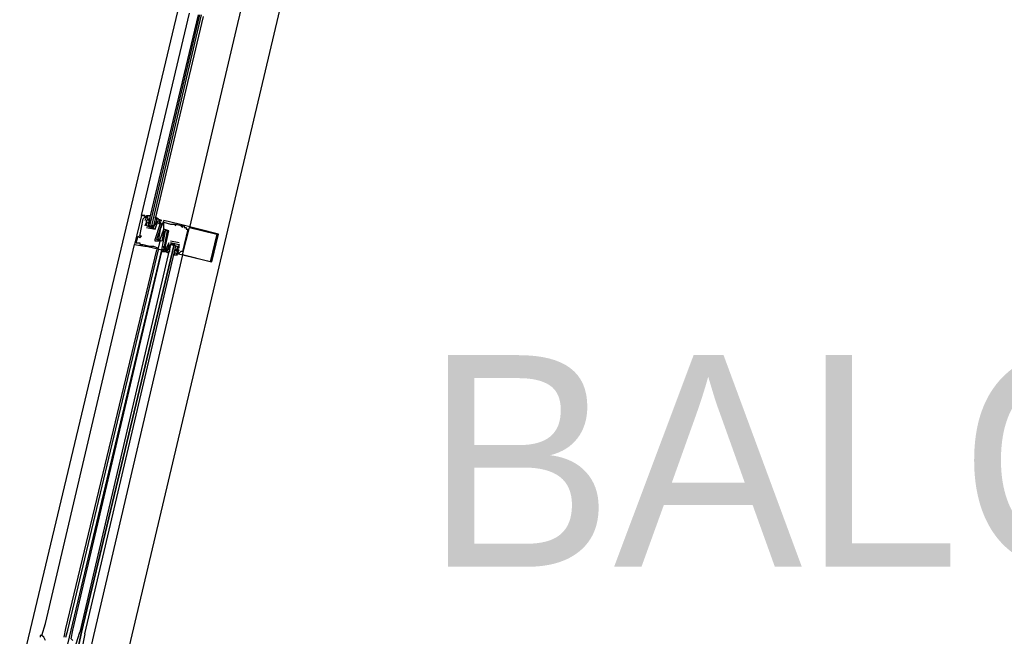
# Model space of a CAD drawing. Header units: feet. Extents: x -79 to 198, y -22 to 181.
# Tile 208 of 256: x 119 to 127, y 84 to 89. Entities that reach past the tile are written whole.
import ezdxf
from ezdxf.enums import TextEntityAlignment as Align

# ---------------------------------------------------------------- set-up
doc = ezdxf.new("R2010")
doc.units = ezdxf.units.FT
doc.layers.add('A-LINEA', color=7, linetype='CONTINUOUS')
doc.layers.add('A-TEXTO-PDF', color=3, linetype='CONTINUOUS')

msp = doc.modelspace()

# ---------------------------------------------------------------- linework, layer by layer
at = {"layer": 'A-LINEA'}
for p, q in [((120.92, 90.8044), (119.2667, 83.8711)), ((121.6667, 90.6311), (120.0267, 83.6978)), ((120.2667, 87.4178), (120.2133, 87.4311)), ((120.2133, 87.4311), (120.2133, 87.4311)), ((120.2267, 87.4044), (120.2267, 87.4044)), ((120.24, 87.4178), (120.24, 87.4178)), ((120.24, 87.3911), (120.24, 87.3911)), ((120.2533, 87.3778), (120.24, 87.3511)), ((120.2533, 87.4178), (120.2533, 87.4178)), ((120.2533, 87.3911), (120.2533, 87.3911)), ((120.2533, 87.3911), (120.2533, 87.3911)), ((120.2533, 87.3911), (120.2533, 87.3911)), ((120.2533, 87.3778), (120.2533, 87.3778)), ((120.2533, 87.3778), (120.2533, 87.3778)), ((120.2665, 87.368), (120.2655, 87.3798)), ((120.2667, 87.4178), (120.2667, 87.4178)), ((120.2667, 87.4044), (120.2667, 87.4044)), ((120.2667, 87.4044), (120.2667, 87.3911)), ((120.2667, 87.3911), (120.2667, 87.3911)), ((120.2667, 87.3778), (120.2667, 87.3778)), ((120.2791, 87.3622), (120.2786, 87.3825)), ((120.2799, 87.3813), (120.2788, 87.3932)), ((120.2792, 87.3893), (120.279, 87.4076)), ((120.3067, 87.3644), (120.3067, 87.3644)), ((120.32, 87.3911), (120.32, 87.3911)), ((120.32, 87.3778), (120.32, 87.3911)), ((120.32, 87.3778), (120.32, 87.3778)), ((120.3314, 87.375), (120.3217, 87.357)), ((120.3285, 87.38), (120.3223, 87.3699)), ((120.3285, 87.3667), (120.3223, 87.3565)), ((120.3333, 87.4044), (120.3333, 87.4044)), ((120.3333, 87.3778), (120.3333, 87.3778)), ((120.3333, 87.3644), (120.3333, 87.3644)), ((120.3333, 87.3644), (120.3333, 87.3644)), ((120.3436, 87.387), (120.3352, 87.3708)), ((120.3467, 87.3911), (120.3467, 87.3911)), ((120.3467, 87.3644), (120.3467, 87.3644)), ((120.36, 87.3911), (120.36, 87.3911)), ((120.36, 87.3911), (120.36, 87.3911)), ((120.36, 87.3778), (120.36, 87.3778)), ((120.36, 87.3644), (120.36, 87.3644)), ((120.36, 87.3644), (120.36, 87.3644)), ((120.3733, 87.3911), (120.3733, 87.3911)), ((120.3733, 87.3644), (120.3733, 87.3644)), ((120.3867, 87.3911), (120.3867, 87.3911)), ((120.3867, 87.3778), (120.3867, 87.3778)), ((120.44, 87.3644), (120.44, 87.3644)), ((120.4533, 87.3644), (120.4533, 87.3644)), ((120.4667, 87.3644), (120.4667, 87.3644)), ((120.48, 87.3644), (120.48, 87.3644)), ((120.5067, 87.3644), (120.5067, 87.3644)), ((120.24, 87.3511), (120.24, 87.3511)), ((120.2533, 87.3511), (120.2533, 87.3511)), ((120.2533, 87.3511), (120.2533, 87.3511)), ((120.2533, 87.3378), (120.32, 87.3244)), ((120.2533, 87.3378), (120.2533, 87.3378)), ((120.3067, 87.3378), (120.2667, 87.3511)), ((120.28, 87.3511), (120.2933, 87.3511)), ((120.3067, 87.3511), (120.3067, 87.3511)), ((120.32, 87.3378), (120.32, 87.3378)), ((120.32, 87.3378), (120.32, 87.3378)), ((120.32, 87.3244), (120.32, 87.3244)), ((120.32, 87.3244), (120.32, 87.3244)), ((120.36, 87.3244), (120.36, 87.3244)), ((120.3867, 87.3244), (120.3867, 87.3244)), ((120.3867, 87.3244), (120.3867, 87.3244)), ((120.3867, 87.3111), (120.3867, 87.3111)), ((120.4, 87.3111), (120.4, 87.3111)), ((120.4133, 87.3111), (120.4133, 87.3111)), ((120.4267, 87.3111), (120.4267, 87.3111)), ((120.48, 87.3511), (120.48, 87.3511)), ((120.52, 87.3511), (120.52, 87.3511)), ((120.5333, 87.3511), (120.5333, 87.3511)), ((120.5333, 87.3511), (120.5333, 87.3511)), ((120.5333, 87.3378), (120.5333, 87.3378)), ((120.5467, 87.3511), (120.5467, 87.3511)), ((120.5467, 87.3378), (120.5467, 87.3378)), ((120.56, 87.3378), (120.56, 87.3378)), ((120.56, 87.3244), (120.56, 87.3244)), ((120.5733, 87.3244), (120.5733, 87.3244)), ((120.5867, 87.3378), (120.5867, 87.3378)), ((120.1733, 87.2178), (120.1733, 87.2178)), ((120.1867, 87.2711), (120.1867, 87.2711)), ((120.2, 87.2711), (120.2, 87.2711)), ((120.2, 87.2578), (120.2, 87.2578)), ((120.2, 87.2178), (120.2, 87.2178)), ((120.2133, 87.2711), (120.2133, 87.2711)), ((120.32, 87.2444), (120.32, 87.2444)), ((120.32, 87.2311), (120.32, 87.2311)), ((120.3333, 87.2444), (120.3333, 87.2444)), ((120.3467, 87.2444), (120.3467, 87.2444)), ((120.36, 87.2444), (120.36, 87.2444)), ((120.36, 87.2311), (120.36, 87.2311)), ((120.3733, 87.2311), (120.3733, 87.2311)), ((120.4267, 87.2178), (120.4267, 87.2178)), ((120.4267, 87.2178), (120.4267, 87.2178)), ((120.5067, 87.2178), (120.44, 87.2311)), ((120.44, 87.2311), (120.44, 87.2311)), ((120.44, 87.2178), (120.44, 87.2178)), ((120.44, 87.2178), (120.44, 87.2178)), ((120.4933, 87.2044), (120.44, 87.2178)), ((120.5067, 87.2178), (120.5067, 87.2178)), ((120.8, 87.2844), (120.8, 87.2844)), ((120.8133, 87.2844), (120.8133, 87.2844)), ((119.4667, 84.2578), (120.16, 87.2044)), ((119.6267, 84.2178), (120.3333, 87.1644)), ((119.64, 84.2044), (120.3467, 87.1644)), ((119.6667, 84.2044), (120.3733, 87.1644)), ((119.68, 84.2044), (120.3733, 87.1511)), ((120.16, 87.2044), (120.16, 87.2044)), ((120.2, 87.2044), (120.2, 87.2044)), ((120.2133, 87.2044), (120.2133, 87.2044)), ((120.2267, 87.2044), (120.2267, 87.2044)), ((120.24, 87.1911), (120.24, 87.1911)), ((120.2533, 87.1911), (120.2533, 87.1911)), ((120.28, 87.1911), (120.28, 87.1911)), ((120.2933, 87.1911), (120.2933, 87.1911)), ((120.3067, 87.1911), (120.3067, 87.1911)), ((120.3467, 87.1778), (120.3467, 87.1778)), ((120.3733, 87.1511), (120.3733, 87.1644)), ((120.3733, 87.1644), (120.3733, 87.1644)), ((120.3733, 87.1644), (120.3733, 87.1644)), ((120.3733, 87.1511), (120.3733, 87.1644)), ((120.3733, 87.1511), (120.3733, 87.1644)), ((120.3867, 87.1911), (120.3867, 87.1911)), ((120.3867, 87.1911), (120.3867, 87.1911)), ((120.3867, 87.1778), (120.3867, 87.1778)), ((120.3867, 87.1778), (120.3867, 87.1778)), ((120.3867, 87.1644), (120.3867, 87.1644)), ((120.4, 87.1911), (120.4, 87.1911)), ((120.4, 87.1644), (120.4, 87.1644)), ((120.4, 87.1511), (120.4, 87.1511)), ((120.4133, 87.1911), (120.4133, 87.1911)), ((120.4133, 87.1911), (120.4133, 87.1911)), ((120.4133, 87.1778), (120.4133, 87.1778)), ((120.4133, 87.1511), (120.4133, 87.1511)), ((120.4267, 87.1911), (120.4267, 87.1911)), ((120.4267, 87.1778), (120.4267, 87.1778)), ((120.4267, 87.1778), (120.4267, 87.1778)), ((120.4267, 87.1644), (120.4267, 87.1778)), ((120.4267, 87.1644), (120.4267, 87.1644)), ((120.4286, 87.1672), (120.4383, 87.1852)), ((120.4297, 87.1552), (120.4381, 87.1714)), ((120.4315, 87.1755), (120.4377, 87.1857)), ((120.4315, 87.1489), (120.4377, 87.159)), ((120.44, 87.1911), (120.44, 87.1911)), ((120.44, 87.1778), (120.44, 87.1778)), ((120.4533, 87.2044), (120.4667, 87.2044)), ((120.48, 87.1778), (120.48, 87.1778)), ((120.48, 87.1644), (120.48, 87.1511)), ((120.48, 87.1644), (120.48, 87.1644)), ((120.48, 87.1511), (120.48, 87.1511)), ((120.48, 87.1378), (120.48, 87.1378)), ((120.4933, 87.1644), (120.4933, 87.1644)), ((120.4933, 87.1644), (120.4933, 87.1644)), ((120.4933, 87.1511), (120.4933, 87.1511)), ((120.4933, 87.1511), (120.4933, 87.1511)), ((120.4933, 87.1378), (120.4933, 87.1378)), ((120.4935, 87.1743), (120.4945, 87.1624)), ((120.4935, 87.1476), (120.4945, 87.1357)), ((120.4941, 87.1529), (120.4944, 87.1346)), ((120.4942, 87.1801), (120.4948, 87.1597)), ((120.5067, 87.2044), (120.5067, 87.2044)), ((120.5067, 87.1778), (120.5067, 87.2044)), ((120.5067, 87.2044), (120.5067, 87.2044)), ((120.5067, 87.2044), (120.5067, 87.2044)), ((120.5067, 87.1778), (120.5067, 87.1778)), ((120.5067, 87.1644), (120.5067, 87.1644)), ((120.5067, 87.1644), (120.5067, 87.1644)), ((120.5067, 87.1378), (120.5067, 87.1378)), ((120.52, 87.1511), (120.52, 87.1511)), ((120.5333, 87.1511), (120.5333, 87.1511)), ((120.5333, 87.1244), (119.84, 84.1644)), ((120.5333, 87.1244), (120.5333, 87.1244)), ((120.7467, 87.0711), (120.7467, 87.0711)), ((120.76, 87.0711), (120.76, 87.0711)), ((119.44, 84.1644), (119.4667, 84.2578)), ((119.6133, 84.1511), (119.6267, 84.2178)), ((119.6267, 84.1511), (119.64, 84.2044)), ((119.6267, 84.0311), (119.6667, 84.2044)), ((119.84, 84.1644), (119.7467, 83.7644))]:
    msp.add_line(p, q, dxfattribs=at)
for points in [[(121.3867, 90.6978), (120.96, 88.9244), (120.5867, 87.3378)], [(120.24, 87.4311), (120.24, 87.4311), (120.2133, 87.4311), (120.5867, 89.0044)], [(120.6533, 88.9911), (120.2667, 87.3644), (120.2667, 87.3511), (120.28, 87.3511), (120.6667, 88.9911)], [(120.6933, 88.9778), (120.3067, 87.3511), (120.2933, 87.3511), (120.68, 88.9911)], [(120.2133, 87.4311), (120.16, 87.2044), (120.24, 87.1911), (120.2533, 87.1911), (120.3733, 87.1644), (120.4, 87.3111), (120.4, 87.3111)], [(120.1733, 87.2178), (120.1867, 87.2711), (120.2, 87.2578), (120.2133, 87.2711), (120.2, 87.2711), (120.2267, 87.4044), (120.24, 87.4178), (120.2533, 87.4178), (120.24, 87.3911)], [(120.1733, 87.2178), (120.2, 87.2178), (120.2, 87.2044), (120.2133, 87.2044), (120.2267, 87.2044), (120.28, 87.1911), (120.2933, 87.1911), (120.3067, 87.1911), (120.3467, 87.1778), (120.36, 87.2311), (120.32, 87.2311), (120.32, 87.2444), (120.36, 87.3644), (120.36, 87.3644)], [(120.24, 87.4311), (120.24, 87.4311), (120.2133, 87.4311)], [(120.24, 87.4311), (120.24, 87.4311), (120.2133, 87.4311)], [(120.2533, 87.3511), (120.2533, 87.3778), (120.2533, 87.3911), (120.2667, 87.4044), (120.2533, 87.4178), (120.2667, 87.4178), (120.2533, 87.4178), (120.2533, 87.4311), (120.28, 87.4311), (120.28, 87.4178)], [(120.32, 87.3244), (120.2533, 87.3511), (120.2533, 87.3911), (120.2533, 87.3778), (120.2533, 87.3911), (120.2667, 87.4044), (120.2667, 87.4044)], [(120.2667, 87.3778), (120.2667, 87.3511), (120.3067, 87.3511), (120.32, 87.3644)], [(120.3067, 87.3378), (120.32, 87.3644), (120.3333, 87.3778), (120.3333, 87.3911), (120.3333, 87.4044), (120.3467, 87.4044), (120.32, 87.4178), (120.32, 87.4044), (120.3333, 87.4044)], [(120.32, 87.3244), (120.3333, 87.3644), (120.3333, 87.3644), (120.3467, 87.3911), (120.36, 87.3911), (120.3467, 87.3644)], [(120.3333, 87.3778), (120.3333, 87.3644), (120.32, 87.3378)], [(120.3867, 87.3111), (120.3733, 87.2311), (120.3333, 87.2444), (120.3733, 87.3644), (120.36, 87.3778), (120.36, 87.3644), (120.36, 87.3911), (120.3733, 87.3911), (120.3333, 87.4044)], [(120.48, 87.1378), (120.76, 87.0711), (120.8133, 87.2844), (120.5067, 87.3644), (120.3867, 87.3911), (120.36, 87.3244), (120.3467, 87.2444)], [(120.4, 87.1911), (120.4267, 87.3111), (120.3867, 87.3244), (120.3867, 87.3778), (120.44, 87.3644), (120.4533, 87.3644), (120.4667, 87.3644), (120.48, 87.3511), (120.48, 87.3644), (120.5333, 87.3511), (120.52, 87.3511), (120.5333, 87.3378), (120.5333, 87.3511), (120.5467, 87.3511), (120.5467, 87.3378), (120.56, 87.3378), (120.56, 87.3244), (120.5733, 87.3244), (120.5333, 87.1511), (120.52, 87.1511), (120.5067, 87.1378), (120.4933, 87.1378), (120.5067, 87.1644), (120.5067, 87.1644)], [(120.36, 87.2444), (120.3867, 87.3244), (120.4133, 87.3111), (120.3867, 87.1778), (120.3867, 87.1911), (120.3867, 87.1778), (120.3867, 87.1644), (120.3733, 87.1644), (120.4133, 87.1511)], [(120.8, 87.2844), (120.7467, 87.0711), (120.5333, 87.1244), (120.5867, 87.3378), (120.8, 87.2844)], [(120.4267, 87.2178), (120.4133, 87.1911), (120.4133, 87.1911), (120.4, 87.1511), (120.4, 87.1644), (120.4, 87.1911)], [(120.4267, 87.1778), (120.4133, 87.1778), (120.4133, 87.1911), (120.4267, 87.1911), (120.4267, 87.1778), (120.4267, 87.2178)], [(120.44, 87.2178), (120.5067, 87.2044), (120.4933, 87.1644)], [(119.7733, 84.1778), (120.48, 87.1911), (120.4667, 87.2044), (119.7467, 84.1911), (120.4667, 87.2044), (120.4533, 87.2044), (120.44, 87.2044), (119.7333, 84.1911)], [(120.3733, 87.1511), (120.4, 87.1511), (120.4, 87.1511)], [(120.3733, 87.1511), (120.4, 87.1511), (120.4, 87.1511)], [(120.3733, 87.1511), (120.4, 87.1511), (120.4, 87.1511)], [(120.44, 87.2044), (120.4267, 87.1911), (120.4267, 87.1778), (120.4133, 87.1644), (120.4133, 87.1511), (120.4, 87.1511), (120.4267, 87.1378), (120.4267, 87.1511)], [(120.4267, 87.1778), (120.44, 87.1911), (120.44, 87.2044), (120.4933, 87.1911), (120.4933, 87.1778), (120.48, 87.1644)], [(120.48, 87.1378), (120.4667, 87.1378), (120.4667, 87.1244), (120.4933, 87.1244), (120.48, 87.1378), (120.4933, 87.1378), (120.4933, 87.1511), (120.4933, 87.1644), (120.4933, 87.1778), (120.4933, 87.1911)], [(120.4933, 87.1644), (120.5067, 87.1644), (120.4933, 87.1511), (120.4933, 87.1644), (120.4933, 87.1511)], [(119.4667, 84.1244), (119.4533, 84.1511), (119.44, 84.1644), (119.4267, 84.1644), (119.4267, 84.1511)], [(119.68, 84.1244), (119.68, 84.1244), (119.6667, 84.1378), (119.68, 84.2044)], [(119.7733, 84.1778), (119.7467, 84.0444), (119.7333, 84.0444), (119.72, 84.0444), (119.72, 84.0578), (119.7467, 84.1911), (119.72, 84.0578), (119.7067, 84.0444), (119.6933, 84.0578), (119.7333, 84.1911)]]:
    msp.add_lwpolyline(points, dxfattribs=at)

# ---------------------------------------------------------------- texts
at = {"layer": 'A-TEXTO-PDF'}
msp.add_text('BALCONY', height=1.646, dxfattribs=at).set_placement((127.6765, 84.6985), align=Align.CENTER)

doc.saveas('drawing.dxf')
